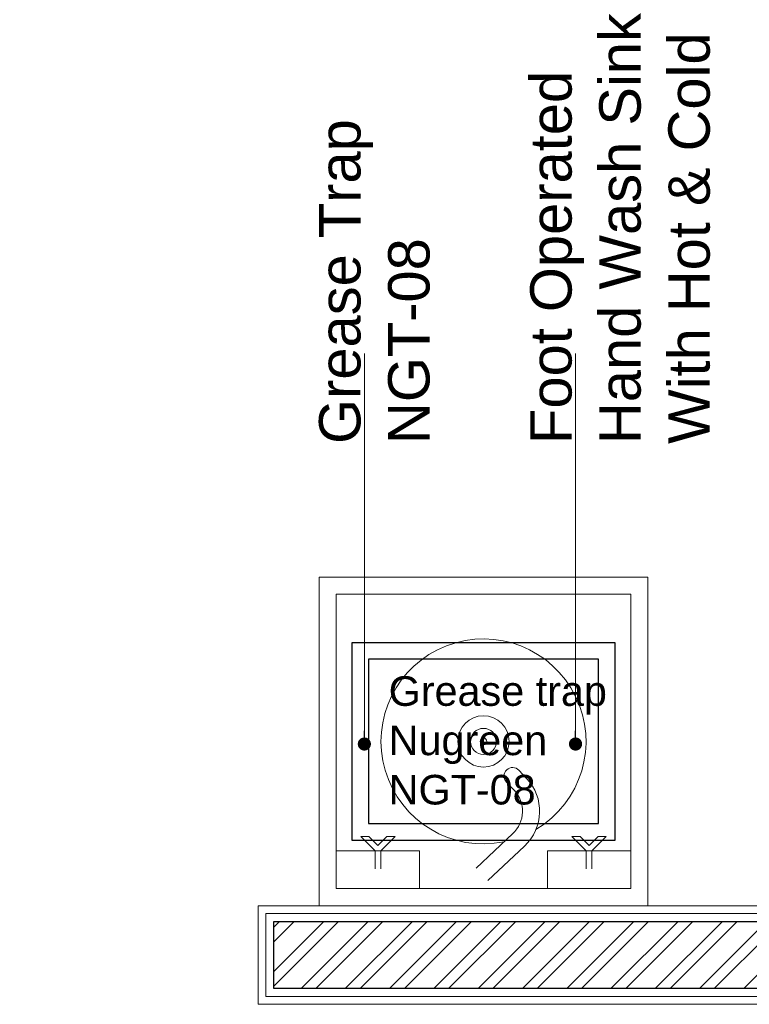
# Model space of a CAD drawing. Header units: millimetres. Extents: x 3501050 to 3719646, y 122984 to 158395.
# Tile 36 of 76: x 3520146 to 3521255, y 148473 to 149971. Entities that reach past the tile are written whole.
import ezdxf

# ---------------------------------------------------------------- set-up
doc = ezdxf.new("R2010")
doc.units = ezdxf.units.MM
doc.layers.get('0').update_dxf_attribs({"color": 8})
for name, color, linetype, lineweight in [('02_EQUIPMENT', 124, 'Continuous', 0), ('02_EQUIPMENT-TEXT', 7, 'Continuous', 0), ('A-WALL', 12, 'Continuous', 30), ('A-Wall Hatch', 8, 'Continuous', 5), ('PLASTER', 252, 'Continuous', 9), ('tile finish', 32, 'Continuous', 9)]:
    doc.layers.add(name, color=color, linetype=linetype, lineweight=lineweight)
doc.styles.add('Arial', font='arial.ttf', dxfattribs={"height": 250})
doc.styles.add('PDF Arial', font='arial.ttf')
doc.styles.get("Standard").update_dxf_attribs({"font": 'arial.ttf'})
doc.dimstyles.new('TFS-Dim', dxfattribs={"dimtxt": 75, "dimasz": 20, "dimexe": 25, "dimexo": 25, "dimgap": 5, "dimtad": 0, "dimdec": 0, "dimzin": 0, "dimdsep": 46, "dimtxsty": 'Standard', "dimcen": 0.09, "dimclrd": 8, "dimclre": 8, "dimadec": 0, "dimazin": 0, "dimtfac": 1, "dimtdec": 0, "dimtofl": 0, "dimtmove": 0, "dimatfit": 3, "dimldrblk": 'DOT', "dimfxl": 1, "dimtolj": 1, "dimtzin": 0, "dimlwd": -1, "dimlwe": -1, "dimarcsym": 0})

# ---------------------------------------------------------------- blocks, each defined once
blk = doc.blocks.new('_Dot')
at = {"color": 0, "linetype": 'ByBlock', "lineweight": -2}
blk.add_line((-0.5, 0), (-1, 0), dxfattribs=at)
at = {"color": 0, "linetype": 'ByBlock', "const_width": 0.5}
blk.add_lwpolyline([(-0.25, 0, 1), (0.25, 0, 1)], format="xyb", close=True, dxfattribs=at)
blk = doc.blocks.new('A$Cbb994f0c')
at = {"layer": '02_EQUIPMENT'}
for p, q in [((243.2, 461.5), (187.5, 409.1)), ((261, 442.6), (205.3, 390.2)), ((203.3, 324.1), (215.2, 311.5)), ((184.4, 306.3), (196.2, 293.7))]:
    blk.add_line(p, q, dxfattribs=at)
at = {"layer": '02_EQUIPMENT', "lineweight": 5}
for p, q in [((84.9, 443.5), (84.9, 416.3)), ((93.6, 416.3), (93.6, 443.5)), ((406.2, 416.3), (406.2, 443.5)), ((414.9, 443.5), (414.9, 416.3)), ((84.9, 416.3), (63.1, 394.6)), ((75.5, 394.6), (89.2, 408.3)), ((89.2, 408.3), (103, 394.6)), ((115.4, 394.6), (93.6, 416.3)), ((384.4, 394.6), (406.2, 416.3)), ((410.5, 408.3), (396.8, 394.6)), ((424.3, 394.6), (410.5, 408.3)), ((414.9, 416.3), (436.7, 394.6)), ((63.1, 394.6), (75.5, 394.6)), ((103, 394.6), (115.4, 394.6)), ((396.8, 394.6), (384.4, 394.6)), ((436.7, 394.6), (424.3, 394.6))]:
    blk.add_line(p, q, dxfattribs=at)
at = {"layer": '02_EQUIPMENT'}
for points in [[(0, 499.8), (499.8, 499.8), (499.8, 0), (0, 0)], [(152.5, 473.8), (26, 473.8), (26, 416.3), (152.5, 416.3)], [(26, 473.8), (473.8, 473.8), (473.8, 26), (26, 26)], [(347.3, 473.8), (473.8, 473.8), (473.8, 416.3), (347.3, 416.3)]]:
    blk.add_lwpolyline(points, close=True, dxfattribs=at)
at = {"layer": '02_EQUIPMENT', "linetype": 'ByBlock', "lineweight": -2, "ltscale": 0.25}
for radius in [39, 19.8, 5.16]:
    blk.add_circle((249.9, 249.9), radius, dxfattribs=at)
at = {"layer": '02_EQUIPMENT'}
for centre, radius, start, end in [((249.9, 249.9), 155.9, 120.7693, 101.598), ((237.4, 356.1), 72.8, 133.263, 223.263), ((237.4, 356.1), 46.8, 133.263, 223.263), ((205.7, 302.6), 13, 223.263, 43.263)]:
    blk.add_arc(centre, radius, start, end, dxfattribs=at)

msp = doc.modelspace()

# ---------------------------------------------------------------- hatches: boundary and pattern name
at = {"layer": 'A-Wall Hatch', "ltscale": 0.25}
h = msp.add_hatch(dxfattribs=at)
h.set_pattern_fill('ANSI32', color=256, scale=5)
h.set_pattern_definition([(45, (63.193, -443.15), (-33.67596045, 33.67596045), []), (45, (85.644, -443.15), (-33.67596045, 33.67596045), [])])
h.paths.add_polyline_path([(3522914.3, 148497.2), (3520532.1, 148497.2), (3520532.1, 148599.2), (3522914.3, 148599.2)])

# ---------------------------------------------------------------- linework, layer by layer
at = {"ltscale": 1000}
for points in [[(3520650.9, 149023.1), (3520650.9, 148723.1), (3521050.9, 148723.1), (3521050.9, 149023.1)], [(3520675.9, 148998.1), (3520675.9, 148748.1), (3521025.9, 148748.1), (3521025.9, 148998.1)]]:
    msp.add_lwpolyline(points, close=True, dxfattribs=at)
at = {"layer": 'A-WALL', "ltscale": 0.25}
msp.add_lwpolyline([(3522914.3, 148497.2), (3520532.1, 148497.2), (3520532.1, 148599.2), (3522914.3, 148599.2)], close=True, dxfattribs=at)
at = {"layer": 'PLASTER'}
msp.add_lwpolyline([(3522902.3, 148485.2), (3520520.1, 148485.2), (3520520.1, 148611.2), (3522902.3, 148611.2)], dxfattribs=at)
at = {"layer": 'tile finish'}
msp.add_lwpolyline([(3522890.3, 148473.2), (3520508.1, 148473.2), (3520508.1, 148623.2), (3522890.3, 148623.2)], dxfattribs=at)

# ---------------------------------------------------------------- block references
at = {"layer": '02_EQUIPMENT', "ltscale": 100, "rotation": 180}
msp.add_blockref('A$Cbb994f0c', (3521100.8, 149123), dxfattribs=at)

# ---------------------------------------------------------------- texts
at = {"layer": '02_EQUIPMENT-TEXT', "attachment_point": 1}
for s, insert, char_height, width, rotation, style in [('Foot Operated \\PHand Wash Sink With Hot & Cold ', (3520921.9, 149325.6), 63, 717.092, 89.9919, 'Arial'), ('\\pi-18.097,l180,t341.903;CO2\\P\\pi-145.52538,t214.47462;CYLINDER', (3515144.6, 149906.5), 60, 487.558, 0.0135, 'PDF Arial'), ('Grease Trap \\PNGT-08', (3520600.8, 149325.6), 63, 717.092, 89.9919, 'Arial'), ('Grease trap\\PNugreen\\PNGT-08', (3520706.7, 148972.2), 45, 592.449, 359.9919, 'Arial')]:
    msp.add_mtext(s, dxfattribs=dict(at, insert=insert, char_height=char_height, width=width, rotation=rotation, style=style))

# ---------------------------------------------------------------- leaders
at = {"layer": '02_EQUIPMENT-TEXT', "ltscale": 100}
for points in [[(3520669.7, 148869.1, 137012.1), (3520669.7, 149463.1, 137012.1)], [(3520990.9, 148869.1, 137012.1), (3520990.9, 149463, 137012.1)]]:
    msp.add_leader(points, dimstyle='TFS-Dim', override={"dimgap": 5, "dimtad": 0, "dimfxl": 0.5}, dxfattribs=at)

doc.saveas('drawing.dxf')
